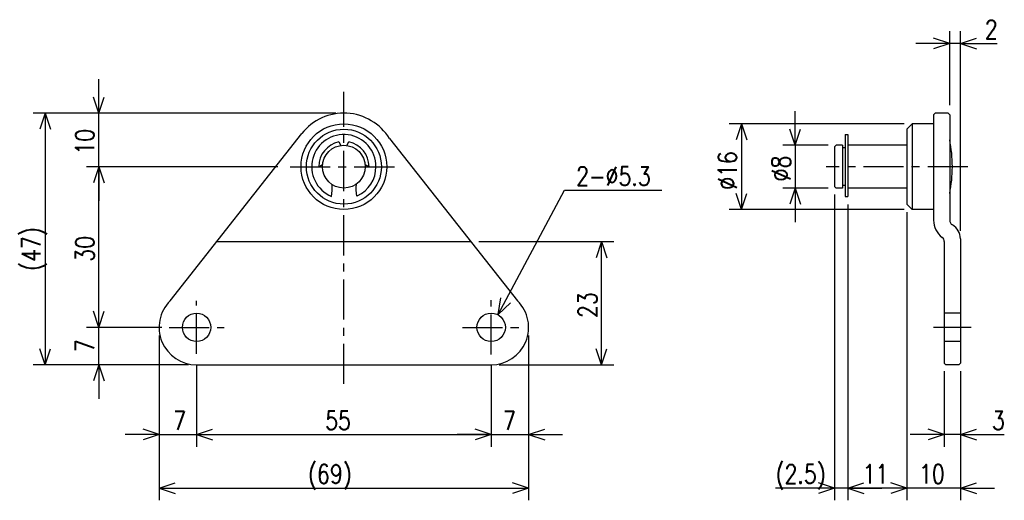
# Model space of a CAD drawing. Extents: x -179 to 5, y 92 to 182.
import ezdxf

# ---------------------------------------------------------------- set-up
doc = ezdxf.new("R2010")
doc.units = 0
doc.linetypes.add('CENTER', pattern=[12, 7.5, -1.5, 1.5, -1.5])
doc.linetypes.add('DASHED', pattern=[4.5, 3, -1.5])
doc.layers.get('0').update_dxf_attribs({"linetype": 'CONTINUOUS'})
doc.styles.get("Standard").update_dxf_attribs({"font": 'txt', "bigfont": 'BIGFONT'})

msp = doc.modelspace()

# ---------------------------------------------------------------- linework, layer by layer
at = {"color": 7, "linetype": 'CONTINUOUS'}
for p, q in [((-5.01, 177.52), (-8.01, 178.52)), ((-5.01, 166), (-5.01, 179.81)), ((-3.01, 142.56), (-3.01, 179.81)), ((-3.01, 177.52), (-0.01, 178.52)), ((-5.01, 177.52), (-11.36, 177.52)), ((-5.01, 177.52), (-8.01, 176.52)), ((-3.01, 177.52), (-5.01, 177.52)), ((-3.01, 177.52), (3.84, 177.52)), ((-3.01, 177.52), (-0.01, 176.52)), ((-3.01, 177.52), (3.34, 177.52)), ((-163.88, 164.52), (-163.88, 170.87)), ((-163.88, 164.52), (-164.88, 167.52)), ((-163.88, 164.52), (-162.88, 167.52)), ((-119.63, 164.52), (-176.17, 164.52)), ((-173.88, 164.52), (-174.88, 161.52)), ((-173.88, 164.52), (-173.88, 117.52)), ((-173.88, 164.52), (-172.88, 161.52)), ((-119.63, 164.52), (-166.17, 164.52)), ((-163.88, 154.52), (-163.88, 164.52)), ((-33.88, 158.52), (-33.88, 164.87)), ((-7.71, 164.5), (-8.01, 164.2)), ((-8.01, 164.2), (-8.01, 144.52)), ((-5.31, 164.5), (-7.71, 164.5)), ((-5.31, 164.5), (-5.01, 164.2)), ((-5.01, 164.2), (-5.01, 144.52)), ((-13.51, 162.52), (-46.17, 162.52)), ((-43.88, 162.52), (-44.88, 159.52)), ((-43.88, 162.52), (-43.88, 146.52)), ((-43.88, 162.52), (-42.88, 159.52)), ((-12.01, 162.52), (-13.01, 161.52)), ((-8.01, 162.52), (-12.01, 162.52)), ((-12.01, 162.52), (-12.01, 146.52)), ((-150.58, 129.47), (-125.98, 160.71)), ((-33.88, 158.52), (-34.88, 161.52)), ((-33.88, 158.52), (-32.88, 161.52)), ((-24.51, 160.52), (-24.51, 148.98)), ((-24.51, 160.52), (-24.01, 160.52)), ((-24.01, 160.52), (-24.01, 148.98)), ((-13.01, 161.52), (-13.01, 147.52)), ((-119.06, 159.13), (-118.68, 158.48)), ((-117.57, 158.48), (-117.2, 159.13)), ((-109.61, 159.76), (-85.68, 129.47)), ((-27.71, 158.52), (-36.17, 158.52)), ((-33.88, 158.52), (-33.88, 150.52)), ((-26.21, 158.52), (-26.51, 158.22)), ((-26.51, 158.22), (-26.51, 150.82)), ((-25.01, 158.52), (-26.21, 158.52)), ((-25.01, 158.52), (-25.01, 150.52)), ((-13.01, 158.52), (-24.01, 158.52)), ((-24.51, 158.02), (-25.01, 158.02)), ((-130.44, 154.52), (-166.17, 154.52)), ((-130.44, 154.52), (-166.17, 154.52)), ((-163.88, 154.52), (-164.88, 151.52)), ((-163.88, 154.52), (-164.88, 151.52)), ((-163.88, 124.52), (-163.88, 154.52)), ((-163.88, 154.52), (-162.88, 151.52)), ((-163.88, 154.52), (-162.88, 151.52)), ((-163.88, 154.52), (-163.88, 148.17)), ((-122.83, 154.52), (-122.11, 154.94)), ((-114.15, 154.94), (-113.43, 154.52)), ((-26.51, 150.82), (-26.21, 150.52)), ((-24.51, 151.02), (-25.01, 151.02)), ((-89.33, 126.95), (-76.96, 150.12)), ((-76.96, 150.12), (-58.76, 150.12)), ((-43.88, 146.52), (-44.88, 149.52)), ((-43.88, 146.52), (-42.88, 149.52)), ((-27.71, 150.52), (-36.17, 150.52)), ((-33.88, 150.52), (-34.88, 147.52)), ((-33.88, 150.52), (-32.88, 147.52)), ((-33.88, 150.52), (-33.88, 144.17)), ((-26.51, 149.32), (-26.51, 92.23)), ((-25.01, 150.52), (-26.21, 150.52)), ((-24.51, 148.98), (-24.01, 148.98)), ((-13.01, 150.52), (-24.01, 150.52)), ((-24.01, 147.48), (-24.01, 92.23)), ((-24.01, 147.48), (-24.01, 92.23)), ((-13.01, 147.52), (-12.01, 146.52)), ((-13.51, 146.52), (-46.17, 146.52)), ((-13.01, 146.02), (-13.01, 92.23)), ((-13.01, 146.02), (-13.01, 92.23)), ((-8.01, 146.52), (-12.01, 146.52)), ((-141.88, 140.52), (-94.41, 140.52)), ((-92.91, 140.52), (-67.71, 140.52)), ((-70, 140.52), (-71, 137.52)), ((-70, 117.52), (-70, 140.52)), ((-70, 140.52), (-69, 137.52)), ((-6.01, 140.52), (-6.01, 117.82)), ((-3.01, 141.06), (-3.01, 117.82)), ((-163.88, 124.52), (-163.88, 130.87)), ((-89.33, 126.95), (-88.8, 130.06)), ((-89.33, 126.95), (-87.04, 129.12)), ((-163.88, 124.52), (-164.88, 127.52)), ((-163.88, 124.52), (-164.88, 127.52)), ((-163.88, 124.52), (-162.88, 127.52)), ((-163.88, 124.52), (-162.88, 127.52)), ((-152.13, 124.52), (-166.17, 124.52)), ((-152.13, 124.52), (-166.17, 124.52)), ((-163.88, 117.52), (-163.88, 124.52)), ((-152.63, 123.02), (-152.63, 92.23)), ((-83.63, 123.02), (-83.63, 92.23)), ((-83.63, 123.02), (-83.63, 102.23)), ((-173.88, 117.52), (-174.88, 120.52)), ((-173.88, 117.52), (-172.88, 120.52)), ((-70, 117.52), (-71, 120.52)), ((-70, 117.52), (-69, 120.52)), ((-5.71, 117.52), (-6.01, 117.82)), ((-3.01, 117.82), (-3.31, 117.52)), ((-147.13, 117.52), (-176.17, 117.52)), ((-147.13, 117.52), (-166.17, 117.52)), ((-163.88, 117.52), (-164.88, 114.52)), ((-163.88, 117.52), (-162.88, 114.52)), ((-163.88, 117.52), (-163.88, 111.17)), ((-145.63, 117.58), (-145.63, 102.23)), ((-145.63, 117.52), (-90.63, 117.52)), ((-90.63, 117.43), (-90.63, 102.23)), ((-89.13, 117.52), (-67.71, 117.52)), ((-6.01, 116.32), (-6.01, 102.23)), ((-3.31, 117.52), (-5.71, 117.52)), ((-3.01, 116.32), (-3.01, 92.23)), ((-3.01, 116.02), (-3.01, 102.23)), ((-152.63, 110.66), (-152.63, 102.23)), ((-90.63, 110.66), (-90.63, 102.23)), ((-152.63, 104.52), (-155.63, 105.52)), ((-145.63, 104.52), (-142.63, 105.52)), ((-145.63, 104.52), (-142.63, 105.52)), ((-90.63, 104.52), (-93.63, 105.52)), ((-90.63, 104.52), (-93.63, 105.52)), ((-83.63, 104.52), (-80.63, 105.52)), ((-6.01, 104.52), (-9.01, 105.52)), ((-3.01, 104.52), (-0.01, 105.52)), ((-152.63, 104.52), (-158.98, 104.52)), ((-152.63, 104.52), (-155.63, 103.52)), ((-152.63, 104.52), (-145.63, 104.52)), ((-145.63, 104.52), (-142.63, 103.52)), ((-145.63, 104.52), (-139.28, 104.52)), ((-145.63, 104.52), (-90.63, 104.52)), ((-145.63, 104.52), (-142.63, 103.52)), ((-90.63, 104.52), (-96.98, 104.52)), ((-90.63, 104.52), (-93.63, 103.52)), ((-90.63, 104.52), (-93.63, 103.52)), ((-90.63, 104.52), (-83.63, 104.52)), ((-83.63, 104.52), (-80.63, 103.52)), ((-83.63, 104.52), (-77.28, 104.52)), ((-6.01, 104.52), (-12.36, 104.52)), ((-6.01, 104.52), (-9.01, 103.52)), ((-3.01, 104.52), (-6.01, 104.52)), ((-3.01, 104.52), (5.19, 104.52)), ((-3.01, 104.52), (-0.01, 103.52)), ((-3.01, 104.52), (3.34, 104.52)), ((-152.63, 94.52), (-149.63, 95.52)), ((-152.63, 94.52), (-83.63, 94.52)), ((-152.63, 94.52), (-149.63, 93.52)), ((-83.63, 94.52), (-86.63, 95.52)), ((-83.63, 94.52), (-86.63, 93.52)), ((-26.51, 94.52), (-37.53, 94.52)), ((-26.51, 94.52), (-32.86, 94.52)), ((-26.51, 94.52), (-29.51, 95.52)), ((-26.51, 94.52), (-29.51, 93.52)), ((-24.01, 94.52), (-26.51, 94.52)), ((-24.01, 94.52), (-21.01, 95.52)), ((-24.01, 94.52), (-21.01, 95.52)), ((-13.01, 94.52), (-24.01, 94.52)), ((-24.01, 94.52), (-21.01, 93.52)), ((-24.01, 94.52), (-21.01, 93.52)), ((-24.01, 94.52), (-17.66, 94.52)), ((-13.01, 94.52), (-19.36, 94.52)), ((-13.01, 94.52), (-16.01, 95.52)), ((-13.01, 94.52), (-16.01, 93.52)), ((-3.01, 94.52), (-13.01, 94.52)), ((-3.01, 94.52), (-0.01, 95.52)), ((-3.01, 94.52), (-0.01, 93.52)), ((-3.01, 94.52), (3.34, 94.52))]:
    msp.add_line(p, q, dxfattribs=at)
at = {"color": 7, "linetype": 'CENTER'}
for p, q in [((-118.13, 113.96), (-118.13, 168.46)), ((-128.18, 154.52), (-108.07, 154.52)), ((-1.62, 154.52), (-28.08, 154.52)), ((-145.63, 119.58), (-145.63, 129.46)), ((-90.63, 119.43), (-90.63, 129.61)), ((-150.77, 124.52), (-140.48, 124.52)), ((-95.99, 124.52), (-85.26, 124.52)), ((-1.01, 124.52), (-8.01, 124.52))]:
    msp.add_line(p, q, dxfattribs=at)
at = {"color": 7, "linetype": 'DASHED'}
for p, q in [((-3.01, 127.17), (-6.01, 127.17)), ((-3.01, 121.87), (-6.01, 121.87))]:
    msp.add_line(p, q, dxfattribs=at)
at = {"color": 7, "linetype": 'CONTINUOUS'}
for centre, radius in [((-118.13, 154.52), 8), ((-118.13, 154.52), 7), ((-118.13, 154.52), 4), ((-145.63, 124.52), 2.65), ((-90.63, 124.52), 2.65)]:
    msp.add_circle(centre, radius, dxfattribs=at)
for centre, radius, start, end in [((-118.13, 154.52), 10, 31.6237, 141.7862), ((-118.13, 154.52), 6, 0, 247.4799), ((-118.13, 154.52), 4.7, 101.3885, 180), ((-118.13, 154.52), 4.7, 0, 78.6115), ((-29.76, 154.52), 25.25, 348.5788, 11.4212), ((-118.13, 154.52), 6, 294.6243, 0), ((-128.3, 150.39), 8, 349.8369, 5.728), ((-107.89, 150.48), 8, 174.6049, 190.5655), ((-4.01, 144.52), 4, 180, 233.1301), ((-4.01, 144.52), 1, 180, 240.0001), ((-6.01, 141.06), 3, 0, 60.0001), ((-7.01, 140.52), 1, 0, 53.1302), ((-145.63, 124.52), 7, 135, 270), ((-90.63, 124.52), 7, 270, 45)]:
    msp.add_arc(centre, radius, start, end, dxfattribs=at)

# ---------------------------------------------------------------- texts
at = {"color": 7, "linetype": 'CONTINUOUS', "width": 0.8}
for s, p in [('2', (1.56, 178.4)), ('2-%%C5.3', (-74.76, 150.99)), ('7', (-150.02, 105.4)), ('55', (-121.62, 105.4)), ('7', (-88.41, 105.4)), ('3', (2.9, 105.4)), ('(69)', (-124.82, 95.4)), ('(2.5)', (-37.53, 95.4)), ('11', (-21.25, 95.4)), ('10', (-10.75, 95.4))]:
    msp.add_text(s, height=3.5, dxfattribs=at).set_placement(p)
for s, p in [('10', (-164.75, 156.78)), ('%%C16', (-44.75, 150.18)), ('%%C8', (-34.75, 151.78)), ('(47)', (-174.75, 135.08)), ('30', (-164.75, 136.78)), ('23', (-70.88, 126.28)), ('7', (-164.75, 119.88))]:
    msp.add_text(s, height=3.5, rotation=90, dxfattribs=at).set_placement(p)

doc.saveas('drawing.dxf')
